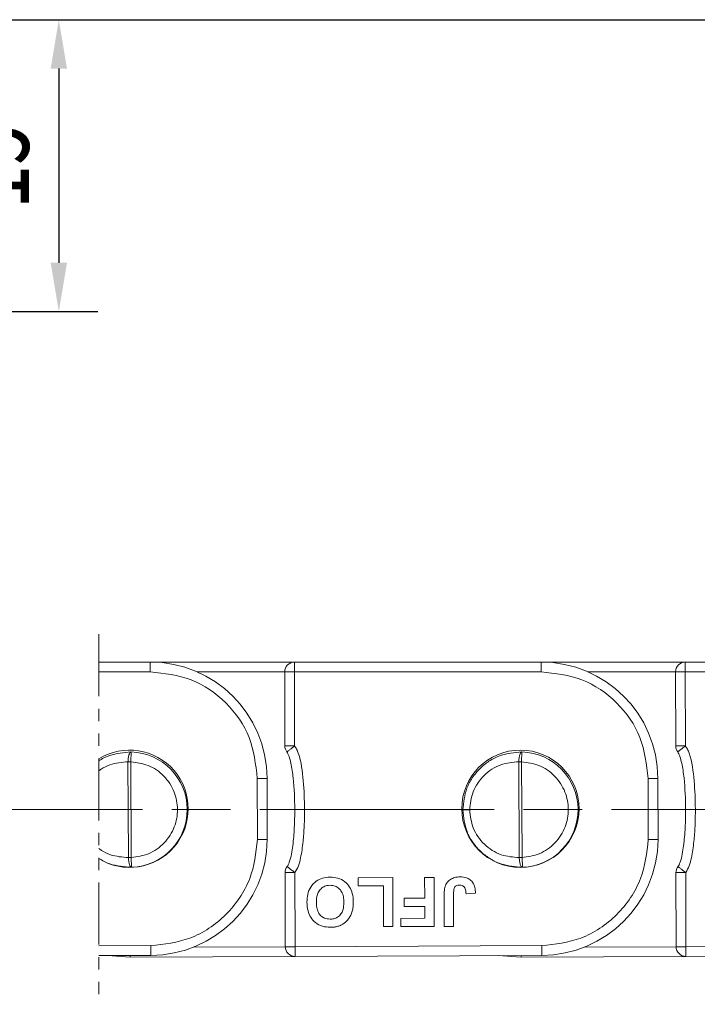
# Model space of a CAD drawing. Header units: millimetres. Extents: x 3186 to 3545, y -371 to -118.
# Tile 14 of 27: x 3413 to 3447, y -266 to -216. Entities that reach past the tile are written whole.
import ezdxf

# ---------------------------------------------------------------- set-up
doc = ezdxf.new("R2010")
doc.units = ezdxf.units.MM
for name, pattern in [('ACAD_ISO08W100', [36, 24, -3, 6, -3]), ('CENTER', [0.6, 0.375, -0.075, 0.075, -0.075]), ('PHANTOM2', [31.75, 15.875, -3.175, 3.175, -3.175, 3.175, -3.175])]:
    doc.linetypes.add(name, pattern=pattern)
doc.layers.add('中心线', color=1, linetype='CENTER', lineweight=25)
doc.styles.get("Standard").update_dxf_attribs({"font": '仿宋_GB2312.ttf', "width": 0.8})
doc.dimstyles.new('副本ISO-10', dxfattribs={"dimtxt": 4, "dimasz": 2.5, "dimexe": 2, "dimexo": 0.625, "dimgap": 1.5, "dimtad": 1, "dimdsep": 46, "dimtxsty": 'Standard', "dimcen": 2.5, "dimadec": 0, "dimazin": 0, "dimtfac": 1, "dimtmove": 0, "dimatfit": 3, "dimfxl": 0, "dimarcsym": 0})

# ---------------------------------------------------------------- blocks, each defined once
blk = doc.blocks.new('*D152')
at = {"color": 0, "lineweight": -2}
for p, q in [((3367.944, -215.93), (3531.062, -215.93)), ((3529.062, -261.287), (3529.062, -218.43)), ((3506.368, -263.787), (3531.062, -263.787))]:
    blk.add_line(p, q, dxfattribs=at)
at = {"color": 0, "lineweight": 9}
for points in [[(3528.646, -218.43), (3529.479, -218.43), (3529.062, -215.93)], [(3528.646, -261.287), (3529.479, -261.287), (3529.062, -263.787)]]:
    blk.add_solid(points, dxfattribs=at)
at = {"layer": 'Defpoints', "color": 0, "lineweight": 9}
for p in [(3367.319, -215.93), (3529.062, -215.93), (3505.743, -263.787)]:
    blk.add_point(p, dxfattribs=at)
at = {"color": 0, "lineweight": 9, "insert": (3525.562, -239.859), "char_height": 4, "attachment_point": 5, "rotation": 90}
blk.add_mtext('2R+15', dxfattribs=at)
blk = doc.blocks.new('*D153')
at = {"color": 0, "lineweight": -2}
for p, q in [((3369.972, -215.93), (3416.622, -215.93)), ((3414.622, -218.43), (3414.622, -228.361)), ((3383.215, -230.861), (3416.622, -230.861))]:
    blk.add_line(p, q, dxfattribs=at)
at = {"color": 0, "lineweight": 9}
for points in [[(3414.206, -218.43), (3415.039, -218.43), (3414.622, -215.93)], [(3414.206, -228.361), (3415.039, -228.361), (3414.622, -230.861)]]:
    blk.add_solid(points, dxfattribs=at)
at = {"layer": 'Defpoints', "color": 0, "lineweight": 9}
for p in [(3369.347, -215.93), (3382.59, -230.861), (3414.622, -230.861)]:
    blk.add_point(p, dxfattribs=at)
at = {"color": 0, "lineweight": 9, "insert": (3411.122, -223.395), "char_height": 4, "attachment_point": 5, "rotation": 90}
blk.add_mtext('15', dxfattribs=at)

msp = doc.modelspace()

# ---------------------------------------------------------------- linework, layer by layer
at = {"color": 3, "linetype": 'PHANTOM2', "lineweight": 9, "ltscale": 0.2}
msp.add_line((3416.662, -247.362), (3416.662, -266.289), dxfattribs=at)
at = {"color": 7, "linetype": 'Continuous', "lineweight": 15}
for p, q in [((3419.3, -248.785), (3416.662, -248.785)), ((3419.3, -249.285), (3419.3, -248.785)), ((3426.679, -248.785), (3419.3, -248.785)), ((3439.3, -248.785), (3426.679, -248.785)), ((3426.679, -248.785), (3426.679, -249.285)), ((3446.679, -248.785), (3439.3, -248.785)), ((3439.3, -249.285), (3439.3, -248.785)), ((3459.3, -248.785), (3446.679, -248.785)), ((3446.679, -248.785), (3446.679, -249.285)), ((3419.3, -249.285), (3416.662, -249.285)), ((3421.704, -249.285), (3426.179, -249.285)), ((3426.679, -249.285), (3426.179, -249.286)), ((3426.179, -249.286), (3426.188, -253.075)), ((3426.679, -249.285), (3426.688, -253.074)), ((3439.3, -249.285), (3426.679, -249.285)), ((3441.704, -249.285), (3446.179, -249.285)), ((3446.679, -249.285), (3446.179, -249.286)), ((3446.179, -249.286), (3446.188, -253.075)), ((3446.679, -249.285), (3446.688, -253.074)), ((3459.3, -249.285), (3446.679, -249.285)), ((3426.188, -253.075), (3426.688, -253.074)), ((3446.188, -253.075), (3446.688, -253.074)), ((3418.319, -253.384), (3418.306, -253.884)), ((3438.319, -253.384), (3438.306, -253.884)), ((3418.16, -253.884), (3418.183, -258.782)), ((3418.306, -253.884), (3418.16, -253.884)), ((3418.306, -253.884), (3418.329, -258.781)), ((3438.16, -253.884), (3438.183, -258.782)), ((3438.306, -253.884), (3438.16, -253.884)), ((3438.306, -253.884), (3438.329, -258.781)), ((3424.778, -254.737), (3425.278, -254.735)), ((3424.785, -257.865), (3424.778, -254.737)), ((3425.285, -257.867), (3425.278, -254.735)), ((3444.778, -254.737), (3445.278, -254.735)), ((3444.785, -257.865), (3444.778, -254.737)), ((3445.285, -257.867), (3445.278, -254.735)), ((3435.293, -256.346), (3435.647, -256.345)), ((3418.329, -258.781), (3418.183, -258.782)), ((3418.329, -258.781), (3418.346, -259.281)), ((3438.329, -258.781), (3438.183, -258.782)), ((3438.329, -258.781), (3438.346, -259.281)), ((3426.703, -259.553), (3426.203, -259.554)), ((3426.203, -259.554), (3426.211, -263.344)), ((3426.703, -259.553), (3426.711, -263.342)), ((3429.946, -259.814), (3431.708, -259.81)), ((3429.947, -260.23), (3429.946, -259.814)), ((3431.708, -259.81), (3431.714, -262.31)), ((3433.343, -259.806), (3433.824, -259.805)), ((3433.346, -260.864), (3433.343, -259.806)), ((3433.824, -259.805), (3433.83, -262.305)), ((3446.703, -259.553), (3446.203, -259.554)), ((3446.203, -259.554), (3446.211, -263.344)), ((3446.703, -259.553), (3446.711, -263.342)), ((3431.229, -260.228), (3429.947, -260.23)), ((3431.233, -262.311), (3431.229, -260.228)), ((3434.342, -262.304), (3434.339, -260.728)), ((3434.819, -260.685), (3434.823, -262.303)), ((3435.46, -260.635), (3435.941, -260.601)), ((3432.288, -260.866), (3433.346, -260.864)), ((3432.289, -261.283), (3432.288, -260.866)), ((3433.346, -261.28), (3432.289, -261.283)), ((3433.348, -261.889), (3433.346, -261.28)), ((3431.714, -262.31), (3431.233, -262.311)), ((3432.13, -261.892), (3433.348, -261.889)), ((3432.131, -262.309), (3432.13, -261.892)), ((3433.83, -262.305), (3432.131, -262.309)), ((3434.823, -262.303), (3434.342, -262.304)), ((3419.333, -263.285), (3416.662, -263.297)), ((3426.211, -263.345), (3421.516, -263.366)), ((3426.211, -263.344), (3426.711, -263.342)), ((3439.333, -263.285), (3426.711, -263.342)), ((3426.711, -263.342), (3426.714, -263.842)), ((3446.211, -263.345), (3441.516, -263.366)), ((3446.211, -263.344), (3446.711, -263.342)), ((3459.333, -263.285), (3446.711, -263.342)), ((3446.711, -263.342), (3446.714, -263.842)), ((3416.662, -263.797), (3419.334, -263.785)), ((3418.277, -263.881), (3417.106, -263.795)), ((3418.277, -263.881), (3418.277, -263.79)), ((3418.277, -263.881), (3426.714, -263.842)), ((3426.714, -263.842), (3439.334, -263.785)), ((3438.277, -263.881), (3437.106, -263.795)), ((3438.277, -263.881), (3438.277, -263.79)), ((3438.277, -263.881), (3446.714, -263.842)), ((3446.714, -263.842), (3459.334, -263.785))]:
    msp.add_line(p, q, dxfattribs=at)
msp.add_circle((3438.243, -256.287), 3, dxfattribs=at)
for centre, radius, start, end in [((3419.313, -254.749), 5.964, 0.131, 90.131), ((3426.679, -249.285), 0.5, 90, 180.131), ((3439.313, -254.749), 5.964, 0.131, 90.131), ((3446.679, -249.285), 0.5, 90, 180.131), ((3418.243, -256.287), 3, 238.1952, 121.8048), ((3426.688, -253.074), 0.5, 180.131, 217.9436), ((3446.688, -253.074), 0.5, 180.131, 217.9436), ((3418.243, -256.333), 2.95, 272.0062, 88.5177), ((3438.243, -256.333), 2.95, 272.0062, 88.5177), ((3438.243, -256.333), 2.95, 180.131, 180.2619), ((3419.321, -257.82), 5.964, 270.131, 359.5547), ((3439.321, -257.82), 5.964, 270.131, 359.5547), ((3426.703, -259.553), 0.5, 142.3184, 180.131), ((3446.703, -259.553), 0.5, 142.3184, 180.131), ((3426.711, -263.342), 0.5, 180.131, 270.2619), ((3446.711, -263.342), 0.5, 180.131, 270.2619)]:
    msp.add_arc(centre, radius, start, end, dxfattribs=at)
for points in [[(3424.778, -254.737), (3424.694, -254.021), (3424.526, -252.589), (3423.258, -250.785), (3421.449, -249.526), (3420.016, -249.365), (3419.3, -249.285)], [(3444.778, -254.737), (3444.694, -254.021), (3444.526, -252.589), (3443.258, -250.785), (3441.449, -249.526), (3440.016, -249.365), (3439.3, -249.285)], [(3424.785, -257.865), (3424.85, -257.865), (3424.981, -257.866), (3425.147, -257.866), (3425.262, -257.866), (3425.277, -257.867), (3425.285, -257.867)], [(3444.785, -257.865), (3444.85, -257.865), (3444.981, -257.866), (3445.147, -257.866), (3445.262, -257.866), (3445.277, -257.867), (3445.285, -257.867)], [(3419.333, -263.285), (3419.333, -263.35), (3419.334, -263.481), (3419.334, -263.647), (3419.335, -263.762), (3419.334, -263.777), (3419.334, -263.785)], [(3439.333, -263.285), (3439.333, -263.35), (3439.334, -263.481), (3439.334, -263.647), (3439.335, -263.762), (3439.334, -263.777), (3439.334, -263.785)]]:
    msp.add_open_spline(points, degree=3, dxfattribs=at)
for points, knots in [([(3426.688, -253.074), (3426.638, -253.113), (3426.56, -253.174), (3426.468, -253.246), (3426.404, -253.295), (3426.354, -253.335), (3426.306, -253.371), (3426.298, -253.377), (3426.294, -253.381)], [0, 0, 0, 0, 0.239435, 0.380089, 0.499946, 0.642148, 0.769264, 1, 1, 1, 1]), ([(3426.688, -253.074), (3426.724, -253.127), (3426.801, -253.242), (3427.026, -253.819), (3427.149, -254.864), (3427.207, -256.111), (3427.185, -257.151), (3427.128, -257.984), (3427.03, -258.66), (3426.905, -259.202), (3426.769, -259.437), (3426.703, -259.553)], [0, 0, 0, 0, 0.028805, 0.062802, 0.27898, 0.499867, 0.62979, 0.749979, 0.877651, 0.939679, 1, 1, 1, 1]), ([(3446.688, -253.074), (3446.638, -253.113), (3446.56, -253.174), (3446.468, -253.246), (3446.404, -253.295), (3446.354, -253.335), (3446.306, -253.371), (3446.298, -253.377), (3446.294, -253.381)], [0, 0, 0, 0, 0.239435, 0.380089, 0.499946, 0.642148, 0.769264, 1, 1, 1, 1]), ([(3446.688, -253.074), (3446.724, -253.127), (3446.801, -253.242), (3447.026, -253.819), (3447.149, -254.864), (3447.207, -256.111), (3447.185, -257.151), (3447.128, -257.984), (3447.03, -258.66), (3446.905, -259.202), (3446.769, -259.437), (3446.703, -259.553)], [0, 0, 0, 0, 0.028805, 0.062802, 0.27898, 0.499867, 0.62979, 0.749979, 0.877651, 0.939679, 1, 1, 1, 1]), ([(3416.662, -253.842), (3416.835, -253.731), (3417.359, -253.462), (3417.942, -253.415), (3418.319, -253.384)], [0.62571, 0.62571, 0.62571, 0.62571, 0.757497, 1, 1, 1, 1]), ([(3418.16, -253.884), (3418.164, -253.821), (3418.169, -253.724), (3418.19, -253.607), (3418.216, -253.509), (3418.247, -253.438), (3418.285, -253.392), (3418.306, -253.387), (3418.319, -253.384)], [0, 0, 0, 0, 0.240065, 0.367339, 0.499899, 0.716085, 0.833469, 1, 1, 1, 1]), ([(3426.294, -253.381), (3426.313, -253.412), (3426.359, -253.483), (3426.431, -253.672), (3426.536, -254.084), (3426.66, -254.987), (3426.707, -256.092), (3426.683, -257.249), (3426.605, -258.155), (3426.504, -258.797), (3426.371, -259.146), (3426.326, -259.218), (3426.307, -259.248)], [0, 0, 0, 0, 0.017955, 0.042504, 0.101636, 0.231293, 0.500013, 0.65744, 0.813011, 0.957617, 0.98211, 1, 1, 1, 1]), ([(3435.293, -256.34), (3435.333, -255.962), (3435.395, -255.382), (3435.773, -254.685), (3436.157, -254.217), (3436.643, -253.831), (3437.348, -253.463), (3437.942, -253.415), (3438.319, -253.384)], [0, 0, 0, 0, 0.235537, 0.3618, 0.494915, 0.618585, 0.757497, 1, 1, 1, 1]), ([(3438.16, -253.884), (3438.164, -253.821), (3438.169, -253.724), (3438.19, -253.607), (3438.216, -253.509), (3438.247, -253.438), (3438.285, -253.392), (3438.306, -253.387), (3438.319, -253.384)], [0, 0, 0, 0, 0.240065, 0.367339, 0.499899, 0.716085, 0.833469, 1, 1, 1, 1]), ([(3446.294, -253.381), (3446.313, -253.412), (3446.359, -253.483), (3446.431, -253.672), (3446.536, -254.084), (3446.66, -254.987), (3446.707, -256.092), (3446.683, -257.249), (3446.605, -258.155), (3446.504, -258.797), (3446.371, -259.146), (3446.326, -259.218), (3446.307, -259.248)], [0, 0, 0, 0, 0.0179547, 0.0425035, 0.1016363, 0.2312931, 0.5000133, 0.6574404, 0.8130114, 0.9576165, 0.9821104, 1, 1, 1, 1]), ([(3416.662, -254.348), (3416.701, -254.319), (3416.883, -254.195), (3417.363, -253.95), (3417.847, -253.91), (3418.16, -253.884)], [0.5863201, 0.5863201, 0.5863201, 0.5863201, 0.6237869, 0.7560684, 1, 1, 1, 1]), ([(3418.306, -253.884), (3418.608, -253.924), (3419.234, -254.009), (3420.041, -254.577), (3420.571, -255.39), (3420.749, -256.321), (3420.58, -257.254), (3420.057, -258.072), (3419.255, -258.648), (3418.63, -258.738), (3418.329, -258.781)], [0, 0, 0, 0, 0.120249, 0.25, 0.379751, 0.5, 0.620249, 0.75, 0.879751, 1, 1, 1, 1]), ([(3435.647, -256.345), (3435.68, -256.031), (3435.731, -255.543), (3436.045, -254.963), (3436.372, -254.569), (3436.774, -254.251), (3437.363, -253.95), (3437.847, -253.91), (3438.16, -253.884)], [0, 0, 0, 0, 0.233967, 0.362712, 0.492722, 0.623787, 0.756068, 1, 1, 1, 1]), ([(3438.306, -253.884), (3438.608, -253.924), (3439.234, -254.009), (3440.041, -254.577), (3440.571, -255.39), (3440.749, -256.321), (3440.58, -257.254), (3440.057, -258.072), (3439.255, -258.648), (3438.63, -258.738), (3438.329, -258.781)], [0, 0, 0, 0, 0.120249, 0.25, 0.379751, 0.5, 0.620249, 0.75, 0.879751, 1, 1, 1, 1]), ([(3438.346, -259.281), (3437.968, -259.254), (3437.373, -259.21), (3436.664, -258.848), (3436.174, -258.466), (3435.785, -258), (3435.402, -257.305), (3435.336, -256.724), (3435.293, -256.346)], [0, 0, 0, 0, 0.242475, 0.381394, 0.50509, 0.638205, 0.764495, 1, 1, 1, 1]), ([(3438.183, -258.782), (3437.869, -258.759), (3437.385, -258.724), (3436.794, -258.429), (3436.389, -258.115), (3436.058, -257.723), (3435.739, -257.146), (3435.683, -256.659), (3435.647, -256.345)], [0, 0, 0, 0, 0.243932, 0.37608, 0.507278, 0.637157, 0.766033, 1, 1, 1, 1]), ([(3418.183, -258.782), (3417.869, -258.759), (3417.385, -258.724), (3416.896, -258.48), (3416.707, -258.352), (3416.662, -258.319)], [0, 0, 0, 0, 0.2439316, 0.3760805, 0.4194429, 0.4194429, 0.4194429, 0.4194429]), ([(3419.333, -263.285), (3420.016, -263.211), (3421.067, -263.098), (3422.331, -262.422), (3423.201, -261.724), (3423.904, -260.858), (3424.588, -259.598), (3424.707, -258.548), (3424.785, -257.865)], [0, 0, 0, 0, 0.239602, 0.368454, 0.5, 0.631546, 0.760398, 1, 1, 1, 1]), ([(3439.333, -263.285), (3440.016, -263.211), (3441.067, -263.098), (3442.331, -262.422), (3443.201, -261.724), (3443.904, -260.858), (3444.588, -259.598), (3444.707, -258.548), (3444.785, -257.865)], [0, 0, 0, 0, 0.239602, 0.368454, 0.5, 0.631546, 0.760398, 1, 1, 1, 1]), ([(3418.346, -259.281), (3417.968, -259.254), (3417.376, -259.211), (3416.842, -258.939), (3416.662, -258.823)], [0, 0, 0, 0, 0.2424753, 0.3795202, 0.3795202, 0.3795202, 0.3795202]), ([(3418.346, -259.281), (3418.333, -259.278), (3418.316, -259.275), (3418.297, -259.254), (3418.272, -259.224), (3418.243, -259.163), (3418.215, -259.059), (3418.193, -258.942), (3418.187, -258.845), (3418.183, -258.782)], [0, 0, 0, 0, 0.173251, 0.223905, 0.250466, 0.499859, 0.632766, 0.760218, 1, 1, 1, 1]), ([(3438.346, -259.281), (3438.333, -259.278), (3438.316, -259.275), (3438.297, -259.254), (3438.272, -259.224), (3438.243, -259.163), (3438.215, -259.059), (3438.193, -258.942), (3438.187, -258.845), (3438.183, -258.782)], [0, 0, 0, 0, 0.173251, 0.223905, 0.250466, 0.499859, 0.632766, 0.760218, 1, 1, 1, 1]), ([(3426.307, -259.248), (3426.312, -259.252), (3426.319, -259.258), (3426.368, -259.294), (3426.418, -259.333), (3426.482, -259.383), (3426.574, -259.454), (3426.653, -259.515), (3426.703, -259.553)], [0, 0, 0, 0, 0.230756, 0.3578667, 0.5000539, 0.6199613, 0.760565, 1, 1, 1, 1]), ([(3446.307, -259.248), (3446.312, -259.252), (3446.319, -259.258), (3446.368, -259.294), (3446.418, -259.333), (3446.482, -259.383), (3446.574, -259.454), (3446.653, -259.515), (3446.703, -259.553)], [0, 0, 0, 0, 0.230756, 0.357867, 0.500054, 0.619961, 0.760565, 1, 1, 1, 1]), ([(3427.32, -261.066), (3427.327, -260.932), (3427.339, -260.662), (3427.492, -260.275), (3427.765, -259.983), (3428.12, -259.81), (3428.369, -259.794), (3428.5, -259.785)], [0, 0, 0, 0, 0.204593, 0.411054, 0.622248, 0.800999, 1, 1, 1, 1]), ([(3428.5, -259.785), (3428.635, -259.794), (3428.906, -259.811), (3429.263, -259.995), (3429.515, -260.278), (3429.668, -260.637), (3429.684, -260.903), (3429.692, -261.049)], [0, 0, 0, 0, 0.205433, 0.413226, 0.595657, 0.776233, 1, 1, 1, 1]), ([(3434.392, -260.252), (3434.419, -260.19), (3434.479, -260.053), (3434.649, -259.893), (3434.888, -259.785), (3435.067, -259.775), (3435.167, -259.77)], [0, 0, 0, 0, 0.206451, 0.456836, 0.694177, 1, 1, 1, 1]), ([(3435.167, -259.77), (3435.272, -259.777), (3435.45, -259.788), (3435.677, -259.907), (3435.833, -260.082), (3435.926, -260.324), (3435.936, -260.505), (3435.941, -260.601)], [0, 0, 0, 0, 0.242194, 0.410832, 0.580073, 0.776537, 1, 1, 1, 1]), ([(3427.801, -261.077), (3427.808, -260.942), (3427.818, -260.726), (3427.949, -260.457), (3428.121, -260.296), (3428.317, -260.212), (3428.446, -260.205), (3428.502, -260.202)], [0, 0, 0, 0, 0.319116, 0.506214, 0.694344, 0.868092, 1, 1, 1, 1]), ([(3428.502, -260.202), (3428.592, -260.21), (3428.756, -260.225), (3428.959, -260.355), (3429.114, -260.54), (3429.199, -260.789), (3429.207, -260.975), (3429.211, -261.067)], [0, 0, 0, 0, 0.213563, 0.386192, 0.558454, 0.780281, 1, 1, 1, 1]), ([(3434.339, -260.728), (3434.34, -260.661), (3434.341, -260.548), (3434.357, -260.388), (3434.381, -260.298), (3434.392, -260.252)], [0, 0, 0, 0, 0.416831, 0.706738, 1, 1, 1, 1]), ([(3434.819, -260.685), (3434.821, -260.623), (3434.824, -260.499), (3434.846, -260.345), (3434.914, -260.25), (3434.992, -260.203), (3435.07, -260.188), (3435.122, -260.187), (3435.137, -260.187)], [0, 0, 0, 0, 0.272262, 0.5466839, 0.6592528, 0.7712676, 0.9351248, 1, 1, 1, 1]), ([(3435.137, -260.187), (3435.179, -260.19), (3435.252, -260.196), (3435.342, -260.251), (3435.377, -260.3), (3435.395, -260.324)], [0, 0, 0, 0, 0.410571, 0.709085, 1, 1, 1, 1]), ([(3435.395, -260.324), (3435.411, -260.362), (3435.44, -260.431), (3435.454, -260.537), (3435.458, -260.602), (3435.46, -260.635)], [0, 0, 0, 0, 0.392386, 0.695009, 1, 1, 1, 1]), ([(3428.513, -262.349), (3428.378, -262.341), (3428.106, -262.323), (3427.75, -262.135), (3427.496, -261.85), (3427.344, -261.484), (3427.329, -261.215), (3427.32, -261.066)], [0, 0, 0, 0, 0.203919, 0.410143, 0.593167, 0.774496, 1, 1, 1, 1]), ([(3428.506, -261.932), (3428.404, -261.923), (3428.232, -261.908), (3428.027, -261.77), (3427.884, -261.582), (3427.812, -261.34), (3427.804, -261.162), (3427.801, -261.077)], [0, 0, 0, 0, 0.24016, 0.4075395, 0.5747635, 0.7963457, 1, 1, 1, 1]), ([(3429.211, -261.067), (3429.205, -261.203), (3429.194, -261.415), (3429.067, -261.678), (3428.9, -261.835), (3428.702, -261.921), (3428.568, -261.929), (3428.506, -261.932)], [0, 0, 0, 0, 0.3194716, 0.4998741, 0.6811629, 0.8529739, 1, 1, 1, 1]), ([(3429.692, -261.049), (3429.691, -261.116), (3429.687, -261.257), (3429.658, -261.472), (3429.607, -261.614), (3429.582, -261.685)], [0, 0, 0, 0, 0.308297, 0.650122, 1, 1, 1, 1]), ([(3429.582, -261.685), (3429.552, -261.745), (3429.492, -261.865), (3429.334, -262.061), (3429.174, -262.188), (3429.054, -262.243), (3429.039, -262.25)], [0, 0, 0, 0, 0.250896, 0.502166, 0.940512, 1, 1, 1, 1]), ([(3429.039, -262.25), (3428.976, -262.273), (3428.861, -262.315), (3428.682, -262.344), (3428.569, -262.347), (3428.513, -262.349)], [0, 0, 0, 0, 0.372031, 0.683777, 1, 1, 1, 1])]:
    msp.add_open_spline(points, degree=3, knots=knots, dxfattribs=at)
at = {"layer": '中心线', "linetype": 'ACAD_ISO08W100', "lineweight": 13, "ltscale": 0.5}
msp.add_line((3298.908, -256.333), (3510.317, -256.333), dxfattribs=at)

# ---------------------------------------------------------------- dimensions: what is measured, and where the dimension line sits
at = {"color": 5, "lineweight": 9}
for base, p1, p2, text, picture, middle in [((3529.062, -215.93), (3505.743, -263.787), (3367.319, -215.93), '2R+15', '*D152', (3525.562, -239.859)), ((3414.622, -230.861), (3369.347, -215.93), (3382.59, -230.861), '15', '*D153', (3411.122, -223.395))]:
    dim = msp.add_linear_dim(base=base, p1=p1, p2=p2, angle=90, text=text, dimstyle='副本ISO-10', dxfattribs=at)
    dim.commit()
    dim.dimension.update_dxf_attribs({"geometry": picture, "text_midpoint": middle})

doc.saveas('drawing.dxf')
